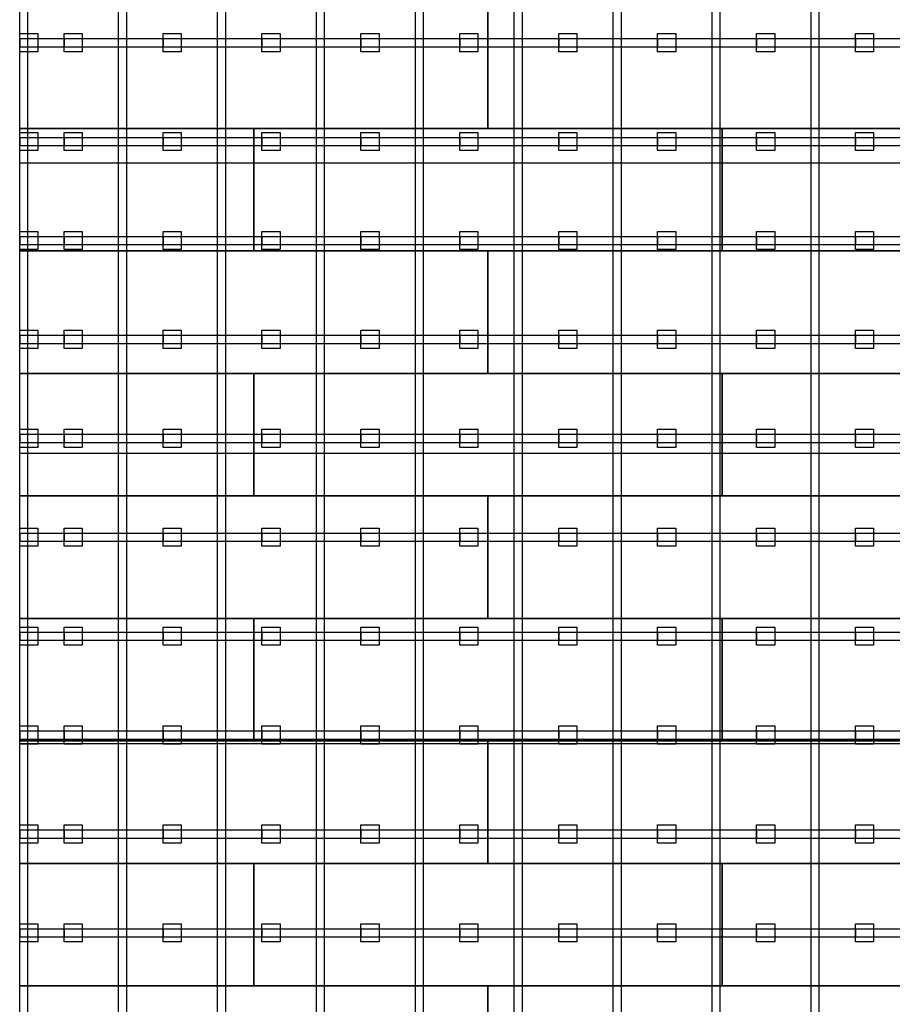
# Model space of a CAD drawing. Header units: millimetres. Extents: x -209 to 59634, y -321 to 28971.
# Tile 6 of 12: x 19120 to 23928, y 10340 to 15765. Entities that reach past the tile are written whole.
import ezdxf

# ---------------------------------------------------------------- set-up
doc = ezdxf.new("R2010")
doc.units = ezdxf.units.MM
for name, color, linetype in [('Schwingboden', 1, 'Continuous'), ('Tanzteppich', 3, 'Continuous'), ('Unterkonstrucktion', 6, 'Continuous'), ('Unterlegblättchen', 7, 'Continuous')]:
    doc.layers.add(name, color=color, linetype=linetype)

msp = doc.modelspace()

# ---------------------------------------------------------------- linework, layer by layer
at = {"layer": 'Schwingboden'}
for p, q in [((19120.1, 15166.4), (19120.1, 15841.4)), ((21700.1, 15841.4), (21700.1, 15166.4)), ((21700.1, 15166.4), (21700.1, 15841.4)), ((19120.1, 15166.4), (20410.1, 15166.4)), ((19120.1, 14491.4), (19120.1, 15166.4)), ((21700.1, 15166.4), (19120.1, 15166.4)), ((20410.1, 15166.4), (20410.1, 14491.4)), ((20410.1, 15166.4), (22990.1, 15166.4)), ((20410.1, 14491.4), (20410.1, 15166.4)), ((24280.1, 15166.4), (21700.1, 15166.4)), ((22990.1, 15166.4), (22990.1, 14491.4)), ((22990.1, 15166.4), (25570.1, 15166.4)), ((22990.1, 14491.4), (22990.1, 15166.4)), ((19120.1, 14491.4), (21700.1, 14491.4)), ((19120.1, 13816.4), (19120.1, 14491.4)), ((20410.1, 14491.4), (19120.1, 14491.4)), ((22990.1, 14491.4), (20410.1, 14491.4)), ((21700.1, 14491.4), (21700.1, 13816.4)), ((21700.1, 14491.4), (24280.1, 14491.4)), ((21700.1, 13816.4), (21700.1, 14491.4)), ((25570.1, 14491.4), (22990.1, 14491.4)), ((19120.1, 13816.4), (20410.1, 13816.4)), ((19120.1, 13141.4), (19120.1, 13816.4)), ((21700.1, 13816.4), (19120.1, 13816.4)), ((20410.1, 13816.4), (20410.1, 13141.4)), ((20410.1, 13816.4), (22990.1, 13816.4)), ((20410.1, 13141.4), (20410.1, 13816.4)), ((24280.1, 13816.4), (21700.1, 13816.4)), ((22990.1, 13816.4), (22990.1, 13141.4)), ((22990.1, 13816.4), (25570.1, 13816.4)), ((22990.1, 13141.4), (22990.1, 13816.4)), ((19120.1, 13141.4), (21700.1, 13141.4)), ((19120.1, 12466.4), (19120.1, 13141.4)), ((20410.1, 13141.4), (19120.1, 13141.4)), ((22990.1, 13141.4), (20410.1, 13141.4)), ((21700.1, 13141.4), (21700.1, 12466.4)), ((21700.1, 13141.4), (24280.1, 13141.4)), ((21700.1, 12466.4), (21700.1, 13141.4)), ((25570.1, 13141.4), (22990.1, 13141.4)), ((21700.1, 12466.4), (19120.1, 12466.4)), ((19120.1, 12466.4), (20410.1, 12466.4)), ((19120.1, 11791.4), (19120.1, 12466.4)), ((20410.1, 12466.4), (20410.1, 11791.4)), ((20410.1, 12466.4), (22990.1, 12466.4)), ((20410.1, 11791.4), (20410.1, 12466.4)), ((24280.1, 12466.4), (21700.1, 12466.4)), ((22990.1, 12466.4), (22990.1, 11791.4)), ((22990.1, 12466.4), (25570.1, 12466.4)), ((22990.1, 11791.4), (22990.1, 12466.4)), ((19120.1, 11791.4), (21700.1, 11791.4)), ((19120.1, 11116.4), (19120.1, 11791.4)), ((20410.1, 11791.4), (19120.1, 11791.4)), ((22990.1, 11791.4), (20410.1, 11791.4)), ((21700.1, 11791.4), (21700.1, 11116.4)), ((21700.1, 11791.4), (24280.1, 11791.4)), ((21700.1, 11116.4), (21700.1, 11791.4)), ((25570.1, 11791.4), (22990.1, 11791.4)), ((19120.1, 11116.4), (20410.1, 11116.4)), ((19120.1, 10441.4), (19120.1, 11116.4)), ((21700.1, 11116.4), (19120.1, 11116.4)), ((20410.1, 11116.4), (20410.1, 10441.4)), ((20410.1, 11116.4), (22990.1, 11116.4)), ((20410.1, 10441.4), (20410.1, 11116.4)), ((24280.1, 11116.4), (21700.1, 11116.4)), ((22990.1, 11116.4), (22990.1, 10441.4)), ((22990.1, 11116.4), (25570.1, 11116.4)), ((22990.1, 10441.4), (22990.1, 11116.4)), ((19120.1, 10441.4), (21700.1, 10441.4)), ((19120.1, 9766.4), (19120.1, 10441.4)), ((20410.1, 10441.4), (19120.1, 10441.4)), ((22990.1, 10441.4), (20410.1, 10441.4)), ((21700.1, 10441.4), (21700.1, 9766.4)), ((21700.1, 10441.4), (24280.1, 10441.4)), ((21700.1, 9766.4), (21700.1, 10441.4)), ((25570.1, 10441.4), (22990.1, 10441.4))]:
    msp.add_line(p, q, dxfattribs=at)
at = {"layer": 'Tanzteppich'}
for p, q in [((19120.1, 3691.4), (19120.1, 19861.4)), ((19120.1, 14976.4), (41050.1, 14976.4)), ((19120.1, 13376.4), (41050.1, 13376.4)), ((19120.1, 11776.4), (41050.1, 11776.4))]:
    msp.add_line(p, q, dxfattribs=at)
at = {"layer": 'Unterkonstrucktion'}
for p, q in [((19120.1, 3691.4), (19120.1, 19861.4)), ((19165.1, 3691.4), (19165.1, 19861.4)), ((19665.1, 3691.4), (19665.1, 19861.4)), ((19710.1, 3691.4), (19710.1, 19861.4)), ((20210.1, 3691.4), (20210.1, 19861.4)), ((20255.1, 3691.4), (20255.1, 19861.4)), ((20755.1, 3691.4), (20755.1, 19861.4)), ((20800.1, 3691.4), (20800.1, 19861.4)), ((21300.1, 3691.4), (21300.1, 19861.4)), ((21345.1, 3691.4), (21345.1, 19861.4)), ((21845.1, 3691.4), (21845.1, 19861.4)), ((21890.1, 3691.4), (21890.1, 19861.4)), ((22390.1, 3691.4), (22390.1, 19861.4)), ((22435.1, 3691.4), (22435.1, 19861.4)), ((22935.1, 3691.4), (22935.1, 19861.4)), ((22980.1, 3691.4), (22980.1, 19861.4)), ((23480.1, 3691.4), (23480.1, 19861.4)), ((23525.1, 3691.4), (23525.1, 19861.4)), ((19120.1, 15661.4), (41045.6, 15661.4)), ((19120.1, 15616.4), (41045.6, 15616.4)), ((19120.1, 15116.4), (41050.1, 15116.4)), ((19120.1, 15071.4), (41050.1, 15071.4)), ((19120.1, 14571.4), (41050.1, 14571.4)), ((19120.1, 14526.4), (41050.1, 14526.4)), ((19120.1, 14026.4), (41045.7, 14026.4)), ((19120.1, 13981.4), (41045.8, 13981.4)), ((19120.1, 13481.4), (41050.1, 13481.4)), ((19120.1, 13436.4), (41050.1, 13436.4)), ((19120.1, 12936.4), (41045.9, 12936.4)), ((19120.1, 12891.4), (41045.9, 12891.4)), ((19120.1, 12391.4), (41050.1, 12391.4)), ((19120.1, 12346.4), (41050.1, 12346.4)), ((19120.1, 11846.4), (41050.1, 11846.4)), ((19120.1, 11801.4), (41050.1, 11801.4)), ((19120.1, 11301.4), (41046.1, 11301.4)), ((19120.1, 11256.4), (41046.1, 11256.4)), ((19120.1, 10756.4), (41050.1, 10756.4)), ((19120.1, 10711.4), (41050.1, 10711.4))]:
    msp.add_line(p, q, dxfattribs=at)
at = {"layer": 'Unterlegblättchen'}
for p, q in [((19120.1, 15638.9), (19120.1, 15688.9)), ((19120.1, 15688.9), (19220.1, 15688.9)), ((19120.1, 15588.9), (19120.1, 15688.9)), ((19220.1, 15688.9), (19220.1, 15588.9)), ((19365.1, 15638.9), (19365.1, 15688.9)), ((19365.1, 15688.9), (19465.1, 15688.9)), ((19365.1, 15588.9), (19365.1, 15688.9)), ((19465.1, 15688.9), (19465.1, 15588.9)), ((19910.1, 15638.9), (19910.1, 15688.9)), ((19910.1, 15688.9), (20010.1, 15688.9)), ((19910.1, 15588.9), (19910.1, 15688.9)), ((20010.1, 15688.9), (20010.1, 15588.9)), ((20455.1, 15638.9), (20455.1, 15688.9)), ((20455.1, 15688.9), (20555.1, 15688.9)), ((20455.1, 15588.9), (20455.1, 15688.9)), ((20555.1, 15688.9), (20555.1, 15588.9)), ((21000.1, 15638.9), (21000.1, 15688.9)), ((21000.1, 15688.9), (21100.1, 15688.9)), ((21000.1, 15588.9), (21000.1, 15688.9)), ((21100.1, 15688.9), (21100.1, 15588.9)), ((21545.1, 15638.9), (21545.1, 15688.9)), ((21545.1, 15688.9), (21645.1, 15688.9)), ((21545.1, 15588.9), (21545.1, 15688.9)), ((21645.1, 15688.9), (21645.1, 15588.9)), ((22090.1, 15638.9), (22090.1, 15688.9)), ((22090.1, 15688.9), (22190.1, 15688.9)), ((22090.1, 15588.9), (22090.1, 15688.9)), ((22190.1, 15688.9), (22190.1, 15588.9)), ((22635.1, 15638.9), (22635.1, 15688.9)), ((22635.1, 15688.9), (22735.1, 15688.9)), ((22635.1, 15588.9), (22635.1, 15688.9)), ((22735.1, 15688.9), (22735.1, 15588.9)), ((23180.1, 15638.9), (23180.1, 15688.9)), ((23180.1, 15688.9), (23280.1, 15688.9)), ((23180.1, 15588.9), (23180.1, 15688.9)), ((23280.1, 15688.9), (23280.1, 15588.9)), ((23725.1, 15638.9), (23725.1, 15688.9)), ((23725.1, 15688.9), (23825.1, 15688.9)), ((23725.1, 15588.9), (23725.1, 15688.9)), ((23825.1, 15688.9), (23825.1, 15588.9)), ((19120.1, 15661.4), (19120.1, 15616.4)), ((19365.1, 15661.4), (19365.1, 15616.4)), ((19910.1, 15661.4), (19910.1, 15616.4)), ((20455.1, 15661.4), (20455.1, 15616.4)), ((21000.1, 15661.4), (21000.1, 15616.4)), ((21545.1, 15661.4), (21545.1, 15616.4)), ((22090.1, 15661.4), (22090.1, 15616.4)), ((22635.1, 15661.4), (22635.1, 15616.4)), ((23180.1, 15661.4), (23180.1, 15616.4)), ((23725.1, 15661.4), (23725.1, 15616.4)), ((19220.1, 15588.9), (19120.1, 15588.9)), ((19465.1, 15588.9), (19365.1, 15588.9)), ((20010.1, 15588.9), (19910.1, 15588.9)), ((20555.1, 15588.9), (20455.1, 15588.9)), ((21100.1, 15588.9), (21000.1, 15588.9)), ((21645.1, 15588.9), (21545.1, 15588.9)), ((22190.1, 15588.9), (22090.1, 15588.9)), ((22735.1, 15588.9), (22635.1, 15588.9)), ((23280.1, 15588.9), (23180.1, 15588.9)), ((23825.1, 15588.9), (23725.1, 15588.9)), ((19120.1, 15093.9), (19120.1, 15143.9)), ((19120.1, 15143.9), (19220.1, 15143.9)), ((19120.1, 15043.9), (19120.1, 15143.9)), ((19220.1, 15143.9), (19220.1, 15043.9)), ((19365.1, 15093.9), (19365.1, 15143.9)), ((19365.1, 15143.9), (19465.1, 15143.9)), ((19365.1, 15043.9), (19365.1, 15143.9)), ((19465.1, 15143.9), (19465.1, 15043.9)), ((19910.1, 15093.9), (19910.1, 15143.9)), ((19910.1, 15143.9), (20010.1, 15143.9)), ((19910.1, 15043.9), (19910.1, 15143.9)), ((20010.1, 15143.9), (20010.1, 15043.9)), ((20455.1, 15093.9), (20455.1, 15143.9)), ((20455.1, 15143.9), (20555.1, 15143.9)), ((20455.1, 15043.9), (20455.1, 15143.9)), ((20555.1, 15143.9), (20555.1, 15043.9)), ((21000.1, 15093.9), (21000.1, 15143.9)), ((21000.1, 15143.9), (21100.1, 15143.9)), ((21000.1, 15043.9), (21000.1, 15143.9)), ((21100.1, 15143.9), (21100.1, 15043.9)), ((21545.1, 15093.9), (21545.1, 15143.9)), ((21545.1, 15143.9), (21645.1, 15143.9)), ((21545.1, 15043.9), (21545.1, 15143.9)), ((21645.1, 15143.9), (21645.1, 15043.9)), ((22090.1, 15093.9), (22090.1, 15143.9)), ((22090.1, 15143.9), (22190.1, 15143.9)), ((22090.1, 15043.9), (22090.1, 15143.9)), ((22190.1, 15143.9), (22190.1, 15043.9)), ((22635.1, 15093.9), (22635.1, 15143.9)), ((22635.1, 15143.9), (22735.1, 15143.9)), ((22635.1, 15043.9), (22635.1, 15143.9)), ((22735.1, 15143.9), (22735.1, 15043.9)), ((23180.1, 15093.9), (23180.1, 15143.9)), ((23180.1, 15143.9), (23280.1, 15143.9)), ((23180.1, 15043.9), (23180.1, 15143.9)), ((23280.1, 15143.9), (23280.1, 15043.9)), ((23725.1, 15093.9), (23725.1, 15143.9)), ((23725.1, 15143.9), (23825.1, 15143.9)), ((23725.1, 15043.9), (23725.1, 15143.9)), ((23825.1, 15143.9), (23825.1, 15043.9)), ((19120.1, 15116.4), (19120.1, 15071.4)), ((19365.1, 15116.4), (19365.1, 15071.4)), ((19910.1, 15116.4), (19910.1, 15071.4)), ((20455.1, 15116.4), (20455.1, 15071.4)), ((21000.1, 15116.4), (21000.1, 15071.4)), ((21545.1, 15116.4), (21545.1, 15071.4)), ((22090.1, 15116.4), (22090.1, 15071.4)), ((22635.1, 15116.4), (22635.1, 15071.4)), ((23180.1, 15116.4), (23180.1, 15071.4)), ((23725.1, 15116.4), (23725.1, 15071.4)), ((19220.1, 15043.9), (19120.1, 15043.9)), ((19465.1, 15043.9), (19365.1, 15043.9)), ((20010.1, 15043.9), (19910.1, 15043.9)), ((20555.1, 15043.9), (20455.1, 15043.9)), ((21100.1, 15043.9), (21000.1, 15043.9)), ((21645.1, 15043.9), (21545.1, 15043.9)), ((22190.1, 15043.9), (22090.1, 15043.9)), ((22735.1, 15043.9), (22635.1, 15043.9)), ((23280.1, 15043.9), (23180.1, 15043.9)), ((23825.1, 15043.9), (23725.1, 15043.9)), ((19120.1, 14548.9), (19120.1, 14598.9)), ((19120.1, 14598.9), (19220.1, 14598.9)), ((19120.1, 14498.9), (19120.1, 14598.9)), ((19220.1, 14598.9), (19220.1, 14498.9)), ((19365.1, 14548.9), (19365.1, 14598.9)), ((19365.1, 14598.9), (19465.1, 14598.9)), ((19365.1, 14498.9), (19365.1, 14598.9)), ((19465.1, 14598.9), (19465.1, 14498.9)), ((19910.1, 14548.9), (19910.1, 14598.9)), ((19910.1, 14598.9), (20010.1, 14598.9)), ((19910.1, 14498.9), (19910.1, 14598.9)), ((20010.1, 14598.9), (20010.1, 14498.9)), ((20455.1, 14548.9), (20455.1, 14598.9)), ((20455.1, 14598.9), (20555.1, 14598.9)), ((20455.1, 14498.9), (20455.1, 14598.9)), ((20555.1, 14598.9), (20555.1, 14498.9)), ((21000.1, 14548.9), (21000.1, 14598.9)), ((21000.1, 14598.9), (21100.1, 14598.9)), ((21000.1, 14498.9), (21000.1, 14598.9)), ((21100.1, 14598.9), (21100.1, 14498.9)), ((21545.1, 14548.9), (21545.1, 14598.9)), ((21545.1, 14598.9), (21645.1, 14598.9)), ((21545.1, 14498.9), (21545.1, 14598.9)), ((21645.1, 14598.9), (21645.1, 14498.9)), ((22090.1, 14548.9), (22090.1, 14598.9)), ((22090.1, 14598.9), (22190.1, 14598.9)), ((22090.1, 14498.9), (22090.1, 14598.9)), ((22190.1, 14598.9), (22190.1, 14498.9)), ((22635.1, 14548.9), (22635.1, 14598.9)), ((22635.1, 14598.9), (22735.1, 14598.9)), ((22635.1, 14498.9), (22635.1, 14598.9)), ((22735.1, 14598.9), (22735.1, 14498.9)), ((23180.1, 14548.9), (23180.1, 14598.9)), ((23180.1, 14598.9), (23280.1, 14598.9)), ((23180.1, 14498.9), (23180.1, 14598.9)), ((23280.1, 14598.9), (23280.1, 14498.9)), ((23725.1, 14548.9), (23725.1, 14598.9)), ((23725.1, 14598.9), (23825.1, 14598.9)), ((23725.1, 14498.9), (23725.1, 14598.9)), ((23825.1, 14598.9), (23825.1, 14498.9)), ((19120.1, 14571.4), (19120.1, 14526.4)), ((19365.1, 14571.4), (19365.1, 14526.4)), ((19910.1, 14571.4), (19910.1, 14526.4)), ((20455.1, 14571.4), (20455.1, 14526.4)), ((21000.1, 14571.4), (21000.1, 14526.4)), ((21545.1, 14571.4), (21545.1, 14526.4)), ((22090.1, 14571.4), (22090.1, 14526.4)), ((22635.1, 14571.4), (22635.1, 14526.4)), ((23180.1, 14571.4), (23180.1, 14526.4)), ((23725.1, 14571.4), (23725.1, 14526.4)), ((19220.1, 14498.9), (19120.1, 14498.9)), ((19465.1, 14498.9), (19365.1, 14498.9)), ((20010.1, 14498.9), (19910.1, 14498.9)), ((20555.1, 14498.9), (20455.1, 14498.9)), ((21100.1, 14498.9), (21000.1, 14498.9)), ((21645.1, 14498.9), (21545.1, 14498.9)), ((22190.1, 14498.9), (22090.1, 14498.9)), ((22735.1, 14498.9), (22635.1, 14498.9)), ((23280.1, 14498.9), (23180.1, 14498.9)), ((23825.1, 14498.9), (23725.1, 14498.9)), ((19120.1, 14003.9), (19120.1, 14053.9)), ((19120.1, 14053.9), (19220.1, 14053.9)), ((19120.1, 13953.9), (19120.1, 14053.9)), ((19220.1, 14053.9), (19220.1, 13953.9)), ((19365.1, 14003.9), (19365.1, 14053.9)), ((19365.1, 14053.9), (19465.1, 14053.9)), ((19365.1, 13953.9), (19365.1, 14053.9)), ((19465.1, 14053.9), (19465.1, 13953.9)), ((19910.1, 14003.9), (19910.1, 14053.9)), ((19910.1, 14053.9), (20010.1, 14053.9)), ((19910.1, 13953.9), (19910.1, 14053.9)), ((20010.1, 14053.9), (20010.1, 13953.9)), ((20455.1, 14003.9), (20455.1, 14053.9)), ((20455.1, 14053.9), (20555.1, 14053.9)), ((20455.1, 13953.9), (20455.1, 14053.9)), ((20555.1, 14053.9), (20555.1, 13953.9)), ((21000.1, 14003.9), (21000.1, 14053.9)), ((21000.1, 14053.9), (21100.1, 14053.9)), ((21000.1, 13953.9), (21000.1, 14053.9)), ((21100.1, 14053.9), (21100.1, 13953.9)), ((21545.1, 14003.9), (21545.1, 14053.9)), ((21545.1, 14053.9), (21645.1, 14053.9)), ((21545.1, 13953.9), (21545.1, 14053.9)), ((21645.1, 14053.9), (21645.1, 13953.9)), ((22090.1, 14003.9), (22090.1, 14053.9)), ((22090.1, 14053.9), (22190.1, 14053.9)), ((22090.1, 13953.9), (22090.1, 14053.9)), ((22190.1, 14053.9), (22190.1, 13953.9)), ((22635.1, 14003.9), (22635.1, 14053.9)), ((22635.1, 14053.9), (22735.1, 14053.9)), ((22635.1, 13953.9), (22635.1, 14053.9)), ((22735.1, 14053.9), (22735.1, 13953.9)), ((23180.1, 14003.9), (23180.1, 14053.9)), ((23180.1, 14053.9), (23280.1, 14053.9)), ((23180.1, 13953.9), (23180.1, 14053.9)), ((23280.1, 14053.9), (23280.1, 13953.9)), ((23725.1, 14003.9), (23725.1, 14053.9)), ((23725.1, 14053.9), (23825.1, 14053.9)), ((23725.1, 13953.9), (23725.1, 14053.9)), ((23825.1, 14053.9), (23825.1, 13953.9)), ((19120.1, 14026.4), (19120.1, 13981.4)), ((19365.1, 14026.4), (19365.1, 13981.4)), ((19910.1, 14026.4), (19910.1, 13981.4)), ((20455.1, 14026.4), (20455.1, 13981.4)), ((21000.1, 14026.4), (21000.1, 13981.4)), ((21545.1, 14026.4), (21545.1, 13981.4)), ((22090.1, 14026.4), (22090.1, 13981.4)), ((22635.1, 14026.4), (22635.1, 13981.4)), ((23180.1, 14026.4), (23180.1, 13981.4)), ((23725.1, 14026.4), (23725.1, 13981.4)), ((19220.1, 13953.9), (19120.1, 13953.9)), ((19465.1, 13953.9), (19365.1, 13953.9)), ((20010.1, 13953.9), (19910.1, 13953.9)), ((20555.1, 13953.9), (20455.1, 13953.9)), ((21100.1, 13953.9), (21000.1, 13953.9)), ((21645.1, 13953.9), (21545.1, 13953.9)), ((22190.1, 13953.9), (22090.1, 13953.9)), ((22735.1, 13953.9), (22635.1, 13953.9)), ((23280.1, 13953.9), (23180.1, 13953.9)), ((23825.1, 13953.9), (23725.1, 13953.9)), ((19120.1, 13458.9), (19120.1, 13508.9)), ((19120.1, 13508.9), (19220.1, 13508.9)), ((19120.1, 13408.9), (19120.1, 13508.9)), ((19220.1, 13508.9), (19220.1, 13408.9)), ((19365.1, 13458.9), (19365.1, 13508.9)), ((19365.1, 13508.9), (19465.1, 13508.9)), ((19365.1, 13408.9), (19365.1, 13508.9)), ((19465.1, 13508.9), (19465.1, 13408.9)), ((19910.1, 13458.9), (19910.1, 13508.9)), ((19910.1, 13508.9), (20010.1, 13508.9)), ((19910.1, 13408.9), (19910.1, 13508.9)), ((20010.1, 13508.9), (20010.1, 13408.9)), ((20455.1, 13458.9), (20455.1, 13508.9)), ((20455.1, 13508.9), (20555.1, 13508.9)), ((20455.1, 13408.9), (20455.1, 13508.9)), ((20555.1, 13508.9), (20555.1, 13408.9)), ((21000.1, 13458.9), (21000.1, 13508.9)), ((21000.1, 13508.9), (21100.1, 13508.9)), ((21000.1, 13408.9), (21000.1, 13508.9)), ((21100.1, 13508.9), (21100.1, 13408.9)), ((21545.1, 13458.9), (21545.1, 13508.9)), ((21545.1, 13508.9), (21645.1, 13508.9)), ((21545.1, 13408.9), (21545.1, 13508.9)), ((21645.1, 13508.9), (21645.1, 13408.9)), ((22090.1, 13458.9), (22090.1, 13508.9)), ((22090.1, 13508.9), (22190.1, 13508.9)), ((22090.1, 13408.9), (22090.1, 13508.9)), ((22190.1, 13508.9), (22190.1, 13408.9)), ((22635.1, 13458.9), (22635.1, 13508.9)), ((22635.1, 13508.9), (22735.1, 13508.9)), ((22635.1, 13408.9), (22635.1, 13508.9)), ((22735.1, 13508.9), (22735.1, 13408.9)), ((23180.1, 13458.9), (23180.1, 13508.9)), ((23180.1, 13508.9), (23280.1, 13508.9)), ((23180.1, 13408.9), (23180.1, 13508.9)), ((23280.1, 13508.9), (23280.1, 13408.9)), ((23725.1, 13458.9), (23725.1, 13508.9)), ((23725.1, 13508.9), (23825.1, 13508.9)), ((23725.1, 13408.9), (23725.1, 13508.9)), ((23825.1, 13508.9), (23825.1, 13408.9)), ((19120.1, 13481.4), (19120.1, 13436.4)), ((19365.1, 13481.4), (19365.1, 13436.4)), ((19910.1, 13481.4), (19910.1, 13436.4)), ((20455.1, 13481.4), (20455.1, 13436.4)), ((21000.1, 13481.4), (21000.1, 13436.4)), ((21545.1, 13481.4), (21545.1, 13436.4)), ((22090.1, 13481.4), (22090.1, 13436.4)), ((22635.1, 13481.4), (22635.1, 13436.4)), ((23180.1, 13481.4), (23180.1, 13436.4)), ((23725.1, 13481.4), (23725.1, 13436.4)), ((19220.1, 13408.9), (19120.1, 13408.9)), ((19465.1, 13408.9), (19365.1, 13408.9)), ((20010.1, 13408.9), (19910.1, 13408.9)), ((20555.1, 13408.9), (20455.1, 13408.9)), ((21100.1, 13408.9), (21000.1, 13408.9)), ((21645.1, 13408.9), (21545.1, 13408.9)), ((22190.1, 13408.9), (22090.1, 13408.9)), ((22735.1, 13408.9), (22635.1, 13408.9)), ((23280.1, 13408.9), (23180.1, 13408.9)), ((23825.1, 13408.9), (23725.1, 13408.9)), ((19120.1, 12913.9), (19120.1, 12963.9)), ((19120.1, 12963.9), (19220.1, 12963.9)), ((19120.1, 12863.9), (19120.1, 12963.9)), ((19120.1, 12936.4), (19120.1, 12891.4)), ((19220.1, 12963.9), (19220.1, 12863.9)), ((19365.1, 12913.9), (19365.1, 12963.9)), ((19365.1, 12963.9), (19465.1, 12963.9)), ((19365.1, 12863.9), (19365.1, 12963.9)), ((19365.1, 12936.4), (19365.1, 12891.4)), ((19465.1, 12963.9), (19465.1, 12863.9)), ((19910.1, 12913.9), (19910.1, 12963.9)), ((19910.1, 12963.9), (20010.1, 12963.9)), ((19910.1, 12863.9), (19910.1, 12963.9)), ((19910.1, 12936.4), (19910.1, 12891.4)), ((20010.1, 12963.9), (20010.1, 12863.9)), ((20455.1, 12913.9), (20455.1, 12963.9)), ((20455.1, 12963.9), (20555.1, 12963.9)), ((20455.1, 12863.9), (20455.1, 12963.9)), ((20455.1, 12936.4), (20455.1, 12891.4)), ((20555.1, 12963.9), (20555.1, 12863.9)), ((21000.1, 12913.9), (21000.1, 12963.9)), ((21000.1, 12963.9), (21100.1, 12963.9)), ((21000.1, 12863.9), (21000.1, 12963.9)), ((21000.1, 12936.4), (21000.1, 12891.4)), ((21100.1, 12963.9), (21100.1, 12863.9)), ((21545.1, 12913.9), (21545.1, 12963.9)), ((21545.1, 12963.9), (21645.1, 12963.9)), ((21545.1, 12863.9), (21545.1, 12963.9)), ((21545.1, 12936.4), (21545.1, 12891.4)), ((21645.1, 12963.9), (21645.1, 12863.9)), ((22090.1, 12913.9), (22090.1, 12963.9)), ((22090.1, 12963.9), (22190.1, 12963.9)), ((22090.1, 12863.9), (22090.1, 12963.9)), ((22090.1, 12936.4), (22090.1, 12891.4)), ((22190.1, 12963.9), (22190.1, 12863.9)), ((22635.1, 12913.9), (22635.1, 12963.9)), ((22635.1, 12963.9), (22735.1, 12963.9)), ((22635.1, 12863.9), (22635.1, 12963.9)), ((22635.1, 12936.4), (22635.1, 12891.4)), ((22735.1, 12963.9), (22735.1, 12863.9)), ((23180.1, 12913.9), (23180.1, 12963.9)), ((23180.1, 12963.9), (23280.1, 12963.9)), ((23180.1, 12863.9), (23180.1, 12963.9)), ((23180.1, 12936.4), (23180.1, 12891.4)), ((23280.1, 12963.9), (23280.1, 12863.9)), ((23725.1, 12913.9), (23725.1, 12963.9)), ((23725.1, 12963.9), (23825.1, 12963.9)), ((23725.1, 12863.9), (23725.1, 12963.9)), ((23725.1, 12936.4), (23725.1, 12891.4)), ((23825.1, 12963.9), (23825.1, 12863.9)), ((19220.1, 12863.9), (19120.1, 12863.9)), ((19465.1, 12863.9), (19365.1, 12863.9)), ((20010.1, 12863.9), (19910.1, 12863.9)), ((20555.1, 12863.9), (20455.1, 12863.9)), ((21100.1, 12863.9), (21000.1, 12863.9)), ((21645.1, 12863.9), (21545.1, 12863.9)), ((22190.1, 12863.9), (22090.1, 12863.9)), ((22735.1, 12863.9), (22635.1, 12863.9)), ((23280.1, 12863.9), (23180.1, 12863.9)), ((23825.1, 12863.9), (23725.1, 12863.9)), ((19120.1, 12368.9), (19120.1, 12418.9)), ((19120.1, 12418.9), (19220.1, 12418.9)), ((19120.1, 12318.9), (19120.1, 12418.9)), ((19120.1, 12391.4), (19120.1, 12346.4)), ((19220.1, 12418.9), (19220.1, 12318.9)), ((19365.1, 12368.9), (19365.1, 12418.9)), ((19365.1, 12418.9), (19465.1, 12418.9)), ((19365.1, 12318.9), (19365.1, 12418.9)), ((19365.1, 12391.4), (19365.1, 12346.4)), ((19465.1, 12418.9), (19465.1, 12318.9)), ((19910.1, 12368.9), (19910.1, 12418.9)), ((19910.1, 12418.9), (20010.1, 12418.9)), ((19910.1, 12318.9), (19910.1, 12418.9)), ((19910.1, 12391.4), (19910.1, 12346.4)), ((20010.1, 12418.9), (20010.1, 12318.9)), ((20455.1, 12368.9), (20455.1, 12418.9)), ((20455.1, 12418.9), (20555.1, 12418.9)), ((20455.1, 12318.9), (20455.1, 12418.9)), ((20455.1, 12391.4), (20455.1, 12346.4)), ((20555.1, 12418.9), (20555.1, 12318.9)), ((21000.1, 12368.9), (21000.1, 12418.9)), ((21000.1, 12418.9), (21100.1, 12418.9)), ((21000.1, 12318.9), (21000.1, 12418.9)), ((21000.1, 12391.4), (21000.1, 12346.4)), ((21100.1, 12418.9), (21100.1, 12318.9)), ((21545.1, 12368.9), (21545.1, 12418.9)), ((21545.1, 12418.9), (21645.1, 12418.9)), ((21545.1, 12318.9), (21545.1, 12418.9)), ((21545.1, 12391.4), (21545.1, 12346.4)), ((21645.1, 12418.9), (21645.1, 12318.9)), ((22090.1, 12368.9), (22090.1, 12418.9)), ((22090.1, 12418.9), (22190.1, 12418.9)), ((22090.1, 12318.9), (22090.1, 12418.9)), ((22090.1, 12391.4), (22090.1, 12346.4)), ((22190.1, 12418.9), (22190.1, 12318.9)), ((22635.1, 12368.9), (22635.1, 12418.9)), ((22635.1, 12418.9), (22735.1, 12418.9)), ((22635.1, 12318.9), (22635.1, 12418.9)), ((22635.1, 12391.4), (22635.1, 12346.4)), ((22735.1, 12418.9), (22735.1, 12318.9)), ((23180.1, 12368.9), (23180.1, 12418.9)), ((23180.1, 12418.9), (23280.1, 12418.9)), ((23180.1, 12318.9), (23180.1, 12418.9)), ((23180.1, 12391.4), (23180.1, 12346.4)), ((23280.1, 12418.9), (23280.1, 12318.9)), ((23725.1, 12368.9), (23725.1, 12418.9)), ((23725.1, 12418.9), (23825.1, 12418.9)), ((23725.1, 12318.9), (23725.1, 12418.9)), ((23725.1, 12391.4), (23725.1, 12346.4)), ((23825.1, 12418.9), (23825.1, 12318.9)), ((19220.1, 12318.9), (19120.1, 12318.9)), ((19465.1, 12318.9), (19365.1, 12318.9)), ((20010.1, 12318.9), (19910.1, 12318.9)), ((20555.1, 12318.9), (20455.1, 12318.9)), ((21100.1, 12318.9), (21000.1, 12318.9)), ((21645.1, 12318.9), (21545.1, 12318.9)), ((22190.1, 12318.9), (22090.1, 12318.9)), ((22735.1, 12318.9), (22635.1, 12318.9)), ((23280.1, 12318.9), (23180.1, 12318.9)), ((23825.1, 12318.9), (23725.1, 12318.9)), ((19120.1, 11823.9), (19120.1, 11873.9)), ((19120.1, 11873.9), (19220.1, 11873.9)), ((19120.1, 11773.9), (19120.1, 11873.9)), ((19120.1, 11846.4), (19120.1, 11801.4)), ((19220.1, 11873.9), (19220.1, 11773.9)), ((19365.1, 11823.9), (19365.1, 11873.9)), ((19365.1, 11873.9), (19465.1, 11873.9)), ((19365.1, 11773.9), (19365.1, 11873.9)), ((19365.1, 11846.4), (19365.1, 11801.4)), ((19465.1, 11873.9), (19465.1, 11773.9)), ((19910.1, 11823.9), (19910.1, 11873.9)), ((19910.1, 11873.9), (20010.1, 11873.9)), ((19910.1, 11773.9), (19910.1, 11873.9)), ((19910.1, 11846.4), (19910.1, 11801.4)), ((20010.1, 11873.9), (20010.1, 11773.9)), ((20455.1, 11823.9), (20455.1, 11873.9)), ((20455.1, 11873.9), (20555.1, 11873.9)), ((20455.1, 11773.9), (20455.1, 11873.9)), ((20455.1, 11846.4), (20455.1, 11801.4)), ((20555.1, 11873.9), (20555.1, 11773.9)), ((21000.1, 11823.9), (21000.1, 11873.9)), ((21000.1, 11873.9), (21100.1, 11873.9)), ((21000.1, 11773.9), (21000.1, 11873.9)), ((21000.1, 11846.4), (21000.1, 11801.4)), ((21100.1, 11873.9), (21100.1, 11773.9)), ((21545.1, 11823.9), (21545.1, 11873.9)), ((21545.1, 11873.9), (21645.1, 11873.9)), ((21545.1, 11773.9), (21545.1, 11873.9)), ((21545.1, 11846.4), (21545.1, 11801.4)), ((21645.1, 11873.9), (21645.1, 11773.9)), ((22090.1, 11823.9), (22090.1, 11873.9)), ((22090.1, 11873.9), (22190.1, 11873.9)), ((22090.1, 11773.9), (22090.1, 11873.9)), ((22090.1, 11846.4), (22090.1, 11801.4)), ((22190.1, 11873.9), (22190.1, 11773.9)), ((22635.1, 11823.9), (22635.1, 11873.9)), ((22635.1, 11873.9), (22735.1, 11873.9)), ((22635.1, 11773.9), (22635.1, 11873.9)), ((22635.1, 11846.4), (22635.1, 11801.4)), ((22735.1, 11873.9), (22735.1, 11773.9)), ((23180.1, 11823.9), (23180.1, 11873.9)), ((23180.1, 11873.9), (23280.1, 11873.9)), ((23180.1, 11773.9), (23180.1, 11873.9)), ((23180.1, 11846.4), (23180.1, 11801.4)), ((23280.1, 11873.9), (23280.1, 11773.9)), ((23725.1, 11823.9), (23725.1, 11873.9)), ((23725.1, 11873.9), (23825.1, 11873.9)), ((23725.1, 11773.9), (23725.1, 11873.9)), ((23725.1, 11846.4), (23725.1, 11801.4)), ((23825.1, 11873.9), (23825.1, 11773.9)), ((19220.1, 11773.9), (19120.1, 11773.9)), ((19465.1, 11773.9), (19365.1, 11773.9)), ((20010.1, 11773.9), (19910.1, 11773.9)), ((20555.1, 11773.9), (20455.1, 11773.9)), ((21100.1, 11773.9), (21000.1, 11773.9)), ((21645.1, 11773.9), (21545.1, 11773.9)), ((22190.1, 11773.9), (22090.1, 11773.9)), ((22735.1, 11773.9), (22635.1, 11773.9)), ((23280.1, 11773.9), (23180.1, 11773.9)), ((23825.1, 11773.9), (23725.1, 11773.9)), ((19120.1, 11278.9), (19120.1, 11328.9)), ((19120.1, 11328.9), (19220.1, 11328.9)), ((19120.1, 11228.9), (19120.1, 11328.9)), ((19120.1, 11301.4), (19120.1, 11256.4)), ((19220.1, 11328.9), (19220.1, 11228.9)), ((19365.1, 11278.9), (19365.1, 11328.9)), ((19365.1, 11328.9), (19465.1, 11328.9)), ((19365.1, 11228.9), (19365.1, 11328.9)), ((19365.1, 11301.4), (19365.1, 11256.4)), ((19465.1, 11328.9), (19465.1, 11228.9)), ((19910.1, 11278.9), (19910.1, 11328.9)), ((19910.1, 11328.9), (20010.1, 11328.9)), ((19910.1, 11228.9), (19910.1, 11328.9)), ((19910.1, 11301.4), (19910.1, 11256.4)), ((20010.1, 11328.9), (20010.1, 11228.9)), ((20455.1, 11278.9), (20455.1, 11328.9)), ((20455.1, 11328.9), (20555.1, 11328.9)), ((20455.1, 11228.9), (20455.1, 11328.9)), ((20455.1, 11301.4), (20455.1, 11256.4)), ((20555.1, 11328.9), (20555.1, 11228.9)), ((21000.1, 11278.9), (21000.1, 11328.9)), ((21000.1, 11328.9), (21100.1, 11328.9)), ((21000.1, 11228.9), (21000.1, 11328.9)), ((21000.1, 11301.4), (21000.1, 11256.4)), ((21100.1, 11328.9), (21100.1, 11228.9)), ((21545.1, 11278.9), (21545.1, 11328.9)), ((21545.1, 11328.9), (21645.1, 11328.9)), ((21545.1, 11228.9), (21545.1, 11328.9)), ((21545.1, 11301.4), (21545.1, 11256.4)), ((21645.1, 11328.9), (21645.1, 11228.9)), ((22090.1, 11278.9), (22090.1, 11328.9)), ((22090.1, 11328.9), (22190.1, 11328.9)), ((22090.1, 11228.9), (22090.1, 11328.9)), ((22090.1, 11301.4), (22090.1, 11256.4)), ((22190.1, 11328.9), (22190.1, 11228.9)), ((22635.1, 11278.9), (22635.1, 11328.9)), ((22635.1, 11328.9), (22735.1, 11328.9)), ((22635.1, 11228.9), (22635.1, 11328.9)), ((22635.1, 11301.4), (22635.1, 11256.4)), ((22735.1, 11328.9), (22735.1, 11228.9)), ((23180.1, 11278.9), (23180.1, 11328.9)), ((23180.1, 11328.9), (23280.1, 11328.9)), ((23180.1, 11228.9), (23180.1, 11328.9)), ((23180.1, 11301.4), (23180.1, 11256.4)), ((23280.1, 11328.9), (23280.1, 11228.9)), ((23725.1, 11278.9), (23725.1, 11328.9)), ((23725.1, 11328.9), (23825.1, 11328.9)), ((23725.1, 11228.9), (23725.1, 11328.9)), ((23725.1, 11301.4), (23725.1, 11256.4)), ((23825.1, 11328.9), (23825.1, 11228.9)), ((19220.1, 11228.9), (19120.1, 11228.9)), ((19465.1, 11228.9), (19365.1, 11228.9)), ((20010.1, 11228.9), (19910.1, 11228.9)), ((20555.1, 11228.9), (20455.1, 11228.9)), ((21100.1, 11228.9), (21000.1, 11228.9)), ((21645.1, 11228.9), (21545.1, 11228.9)), ((22190.1, 11228.9), (22090.1, 11228.9)), ((22735.1, 11228.9), (22635.1, 11228.9)), ((23280.1, 11228.9), (23180.1, 11228.9)), ((23825.1, 11228.9), (23725.1, 11228.9)), ((19120.1, 10733.9), (19120.1, 10783.9)), ((19120.1, 10783.9), (19220.1, 10783.9)), ((19120.1, 10683.9), (19120.1, 10783.9)), ((19120.1, 10756.4), (19120.1, 10711.4)), ((19220.1, 10783.9), (19220.1, 10683.9)), ((19365.1, 10733.9), (19365.1, 10783.9)), ((19365.1, 10783.9), (19465.1, 10783.9)), ((19365.1, 10683.9), (19365.1, 10783.9)), ((19365.1, 10756.4), (19365.1, 10711.4)), ((19465.1, 10783.9), (19465.1, 10683.9)), ((19910.1, 10733.9), (19910.1, 10783.9)), ((19910.1, 10783.9), (20010.1, 10783.9)), ((19910.1, 10683.9), (19910.1, 10783.9)), ((19910.1, 10756.4), (19910.1, 10711.4)), ((20010.1, 10783.9), (20010.1, 10683.9)), ((20455.1, 10733.9), (20455.1, 10783.9)), ((20455.1, 10783.9), (20555.1, 10783.9)), ((20455.1, 10683.9), (20455.1, 10783.9)), ((20455.1, 10756.4), (20455.1, 10711.4)), ((20555.1, 10783.9), (20555.1, 10683.9)), ((21000.1, 10733.9), (21000.1, 10783.9)), ((21000.1, 10783.9), (21100.1, 10783.9)), ((21000.1, 10683.9), (21000.1, 10783.9)), ((21000.1, 10756.4), (21000.1, 10711.4)), ((21100.1, 10783.9), (21100.1, 10683.9)), ((21545.1, 10733.9), (21545.1, 10783.9)), ((21545.1, 10783.9), (21645.1, 10783.9)), ((21545.1, 10683.9), (21545.1, 10783.9)), ((21545.1, 10756.4), (21545.1, 10711.4)), ((21645.1, 10783.9), (21645.1, 10683.9)), ((22090.1, 10733.9), (22090.1, 10783.9)), ((22090.1, 10783.9), (22190.1, 10783.9)), ((22090.1, 10683.9), (22090.1, 10783.9)), ((22090.1, 10756.4), (22090.1, 10711.4)), ((22190.1, 10783.9), (22190.1, 10683.9)), ((22635.1, 10733.9), (22635.1, 10783.9)), ((22635.1, 10783.9), (22735.1, 10783.9)), ((22635.1, 10683.9), (22635.1, 10783.9)), ((22635.1, 10756.4), (22635.1, 10711.4)), ((22735.1, 10783.9), (22735.1, 10683.9)), ((23180.1, 10733.9), (23180.1, 10783.9)), ((23180.1, 10783.9), (23280.1, 10783.9)), ((23180.1, 10683.9), (23180.1, 10783.9)), ((23180.1, 10756.4), (23180.1, 10711.4)), ((23280.1, 10783.9), (23280.1, 10683.9)), ((23725.1, 10733.9), (23725.1, 10783.9)), ((23725.1, 10783.9), (23825.1, 10783.9)), ((23725.1, 10683.9), (23725.1, 10783.9)), ((23725.1, 10756.4), (23725.1, 10711.4)), ((23825.1, 10783.9), (23825.1, 10683.9)), ((19220.1, 10683.9), (19120.1, 10683.9)), ((19465.1, 10683.9), (19365.1, 10683.9)), ((20010.1, 10683.9), (19910.1, 10683.9)), ((20555.1, 10683.9), (20455.1, 10683.9)), ((21100.1, 10683.9), (21000.1, 10683.9)), ((21645.1, 10683.9), (21545.1, 10683.9)), ((22190.1, 10683.9), (22090.1, 10683.9)), ((22735.1, 10683.9), (22635.1, 10683.9)), ((23280.1, 10683.9), (23180.1, 10683.9)), ((23825.1, 10683.9), (23725.1, 10683.9))]:
    msp.add_line(p, q, dxfattribs=at)

doc.saveas('drawing.dxf')
